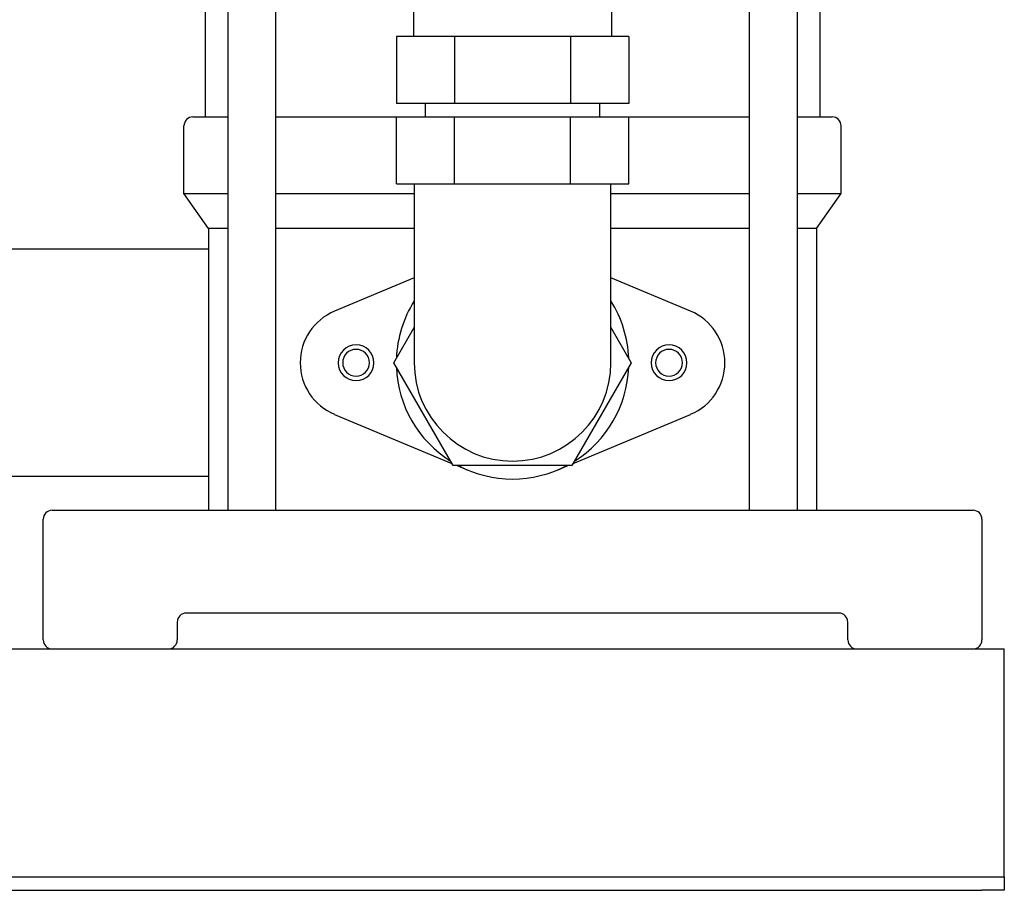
# Model space of a CAD drawing. Header units: millimetres. Extents: x 16 to 1365, y 18 to 764.
# Tile 5 of 8: x 1145 to 1365, y 18 to 213. Entities that reach past the tile are written whole.
import ezdxf

# ---------------------------------------------------------------- set-up
doc = ezdxf.new("R2010")
doc.units = ezdxf.units.MM

msp = doc.modelspace()

# ---------------------------------------------------------------- linework, layer by layer
at = {"color": 7, "linetype": 'Continuous', "lineweight": 25}
for p, q in [((1186.1, 246.14), (1186.1, 191.14)), ((1191.13, 246.14), (1191.13, 103.14)), ((1201.89, 103.14), (1201.89, 246.14)), ((1307.81, 246.14), (1307.81, 103.14)), ((1318.57, 103.14), (1318.57, 246.14)), ((1323.6, 246.14), (1323.6, 191.14)), ((1232.7, 217.14), (1232.7, 209.14)), ((1277, 217.14), (1277, 209.14)), ((1228.87, 209.14), (1228.87, 194.14)), ((1241.86, 209.14), (1228.87, 209.14)), ((1241.86, 209.14), (1241.86, 194.14)), ((1267.84, 209.14), (1241.86, 209.14)), ((1267.84, 209.14), (1267.84, 194.14)), ((1280.83, 209.14), (1267.84, 209.14)), ((1280.83, 209.14), (1280.83, 194.14)), ((1241.86, 194.14), (1228.87, 194.14)), ((1235.35, 191.14), (1235.35, 194.14)), ((1267.84, 194.14), (1241.86, 194.14)), ((1280.83, 194.14), (1267.84, 194.14)), ((1274.35, 191.14), (1274.35, 194.14)), ((1183.35, 191.14), (1191.13, 191.14)), ((1201.89, 191.14), (1228.87, 191.14)), ((1228.87, 176.14), (1228.87, 191.14)), ((1228.87, 191.14), (1241.86, 191.14)), ((1241.86, 176.14), (1241.86, 191.14)), ((1241.86, 191.14), (1267.84, 191.14)), ((1267.84, 176.14), (1267.84, 191.14)), ((1267.84, 191.14), (1280.83, 191.14)), ((1280.83, 176.14), (1280.83, 191.14)), ((1280.83, 191.14), (1307.81, 191.14)), ((1318.57, 191.14), (1326.35, 191.14)), ((1181.35, 173.99), (1181.35, 189.14)), ((1328.35, 173.99), (1328.35, 189.14)), ((1228.87, 176.14), (1241.86, 176.14)), ((1232.85, 176.14), (1232.85, 161.14)), ((1241.86, 176.14), (1267.84, 176.14)), ((1267.84, 176.14), (1280.83, 176.14)), ((1276.85, 161.14), (1276.85, 176.14)), ((1186.85, 166.14), (1181.35, 173.99)), ((1181.35, 173.99), (1191.13, 173.99)), ((1201.89, 173.99), (1232.85, 173.99)), ((1276.85, 173.99), (1307.81, 173.99)), ((1318.57, 173.99), (1328.35, 173.99)), ((1322.85, 166.14), (1328.35, 173.99)), ((1191.13, 166.14), (1186.85, 166.14)), ((1186.85, 166.14), (1186.85, 103.14)), ((1232.85, 166.14), (1201.89, 166.14)), ((1307.81, 166.14), (1276.85, 166.14)), ((1322.85, 166.14), (1318.57, 166.14)), ((1322.85, 166.14), (1322.85, 103.14)), ((1186.85, 161.54), (1136.2, 161.54)), ((1232.85, 161.14), (1232.85, 136.14)), ((1276.85, 136.14), (1276.85, 161.14)), ((1232.85, 155.12), (1215.03, 147.67)), ((1294.67, 147.67), (1276.85, 155.12)), ((1228.29, 136.14), (1232.85, 144.03)), ((1276.85, 144.03), (1281.41, 136.14)), ((1241.57, 113.14), (1228.29, 136.14)), ((1281.41, 136.14), (1268.13, 113.14)), ((1215.03, 124.6), (1241.29, 113.63)), ((1268.41, 113.63), (1294.67, 124.6)), ((1268.13, 113.14), (1241.57, 113.14)), ((1242.46, 113.14), (1244.82, 112.15)), ((1264.88, 112.15), (1267.24, 113.14)), ((1092.85, 110.74), (1186.85, 110.74)), ((1151.85, 103.14), (1162.85, 103.14)), ((1162.85, 103.14), (1346.85, 103.14)), ((1346.85, 103.14), (1357.85, 103.14)), ((1149.85, 74.14), (1149.85, 101.14)), ((1359.85, 101.14), (1359.85, 74.14)), ((1327.85, 80.14), (1181.85, 80.14)), ((1179.85, 78.14), (1179.85, 74.14)), ((1329.85, 74.14), (1329.85, 78.14)), ((844.85, 72.14), (1364.85, 72.14)), ((1364.85, 67.14), (1364.85, 72.14)), ((1364.85, 23.14), (1364.85, 67.14)), ((1364.85, 21.14), (1364.85, 23.14)), ((849.85, 21.14), (1359.85, 21.14)), ((1359.85, 21.14), (1364.85, 21.14)), ((1364.85, 21.14), (1364.85, 18.14)), ((849.85, 18.14), (1359.85, 18.14)), ((1364.85, 18.14), (1359.85, 18.14))]:
    msp.add_line(p, q, dxfattribs=at)
for centre, radius, start, end in [((1183.35, 189.14), 2, 90, 180), ((1326.35, 189.14), 2, 0, 90), ((1254.85, 136.14), 26, 147.7958, 177.7958), ((1254.85, 136.14), 26, 2.2042, 32.2042), ((1219.85, 136.14), 12.5, 112.6881, 180), ((1289.85, 136.14), 12.5, 292.6881, 67.3119), ((1219.85, 136.14), 4, 0, 180), ((1219.85, 136.14), 3, 0, 180), ((1289.85, 136.14), 4, 0, 180), ((1289.85, 136.14), 3, 0, 180), ((1219.85, 136.14), 12.5, 180, 247.3119), ((1219.85, 136.14), 4, 180, 0), ((1219.85, 136.14), 3, 180, 0), ((1254.85, 136.14), 26, 182.2042, 237.7958), ((1254.85, 136.14), 22, 180, 270), ((1254.85, 136.14), 22, 270, 0), ((1254.85, 136.14), 26, 302.2042, 357.7958), ((1289.85, 136.14), 4, 180, 0), ((1289.85, 136.14), 3, 180, 0), ((1254.85, 136.14), 26, 242.2042, 297.7958), ((1151.85, 101.14), 2, 90, 180), ((1357.85, 101.14), 2, 0, 90), ((1181.85, 78.14), 2, 90, 180), ((1327.85, 78.14), 2, 0, 90), ((1151.85, 74.14), 2, 180, 270), ((1177.85, 74.14), 2, 270, 0), ((1331.85, 74.14), 2, 180, 270), ((1357.85, 74.14), 2, 270, 0)]:
    msp.add_arc(centre, radius, start, end, dxfattribs=at)

doc.saveas('drawing.dxf')
